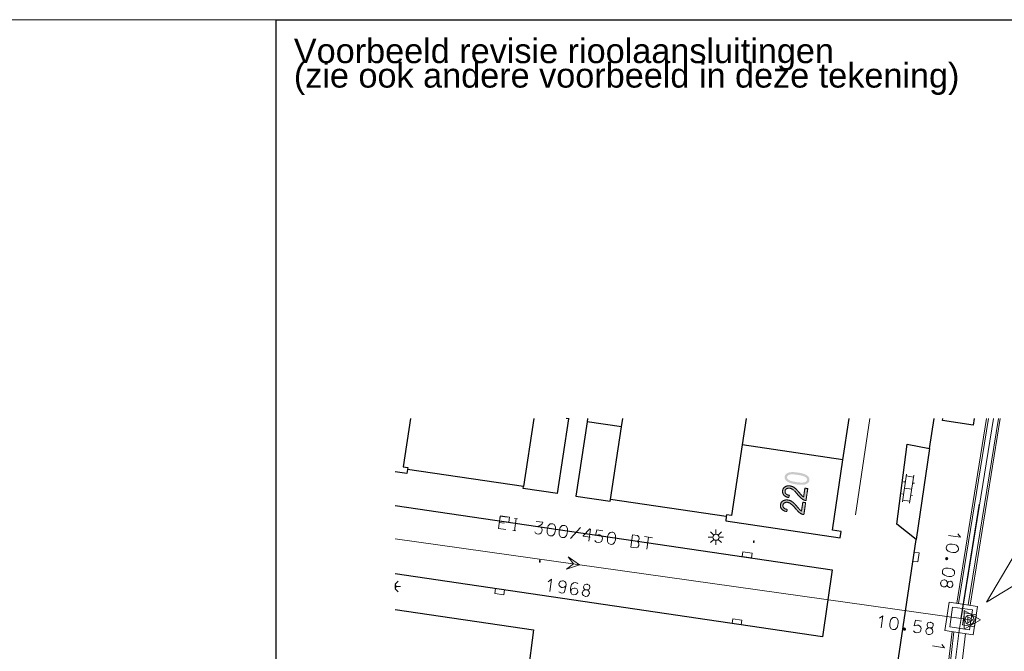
# Model space of a CAD drawing. Header units: metres. Extents: x 134035 to 140154, y 395174 to 396296.
# Tile 25 of 30: x 140032 to 140113, y 396156 to 396208. Entities that reach past the tile are written whole.
import ezdxf

# ---------------------------------------------------------------- set-up
doc = ezdxf.new("R2010")
doc.units = ezdxf.units.M
doc.header["$MEASUREMENT"] = 0
doc.layers.add('Br-elem-constructie lijnen', color=7, linetype='Continuous', lineweight=0)
doc.layers.add('Br-text-commentaarteksten', color=7, linetype='Continuous', lineweight=0)
doc.styles.add('1.5mm', font='arial.ttf', dxfattribs={"height": 0.0015})

# ---------------------------------------------------------------- blocks, each defined once
blk = doc.blocks.new('*U147')
at = {"color": 252, "linetype": 'Continuous', "lineweight": 13}
blk.add_line((140092.373, 396164.873), (140092.373, 396164.88), dxfattribs=at)
at = {"color": 252, "linetype": 'Continuous', "lineweight": 13, "flags": 128}
blk.add_lwpolyline([(140092.388, 396164.897), (140092.396, 396164.889), (140092.396, 396164.873), (140092.388, 396164.866), (140092.38, 396164.866), (140092.373, 396164.873), (140092.363, 396164.864), (140092.354, 396164.864), (140092.346, 396164.872), (140092.346, 396164.889), (140092.354, 396164.897)], dxfattribs=at)
blk = doc.blocks.new('*U148')
at = {"color": 252, "linetype": 'Continuous', "lineweight": 13}
blk.add_line((140092.346, 396164.849), (140092.396, 396164.817), dxfattribs=at)
at = {"color": 252, "linetype": 'Continuous', "lineweight": 13, "flags": 128}
blk.add_lwpolyline([(140092.396, 396164.842), (140092.396, 396164.825), (140092.387, 396164.817), (140092.355, 396164.817), (140092.346, 396164.825), (140092.346, 396164.842), (140092.355, 396164.849), (140092.387, 396164.849), (140092.396, 396164.842)], dxfattribs=at)
blk = doc.blocks.new('*U149')
at = {"color": 252, "linetype": 'Continuous', "lineweight": 13}
blk.add_line((140074.875, 396163.267), (140074.925, 396163.234), dxfattribs=at)
at = {"color": 252, "linetype": 'Continuous', "lineweight": 13, "flags": 128}
blk.add_lwpolyline([(140074.925, 396163.259), (140074.925, 396163.242), (140074.916, 396163.234), (140074.884, 396163.234), (140074.875, 396163.242), (140074.875, 396163.259), (140074.884, 396163.267), (140074.916, 396163.267), (140074.925, 396163.259)], dxfattribs=at)
blk = doc.blocks.new('*U225')
at = {"color": 252, "linetype": 'Continuous', "lineweight": 13}
for q in [(140106.962, 396156.376), (140107.74, 396156.493)]:
    blk.add_line((140107.948, 396156.21), q, dxfattribs=at)
blk = doc.blocks.new('*U243')
at = {"color": 252, "linetype": 'Continuous', "lineweight": 13}
for q in [(140108.263, 396165.413), (140109.041, 396165.534)]:
    blk.add_line((140109.25, 396165.253), q, dxfattribs=at)
blk = doc.blocks.new('*U244')
at = {"color": 252, "linetype": 'Continuous', "lineweight": 13, "flags": 128}
for points in [[(140108.136, 396163.591), (140108.097, 396163.597), (140108.044, 396163.566), (140108.031, 396163.48), (140108.071, 396163.434), (140108.11, 396163.428), (140108.149, 396163.421), (140108.202, 396163.453), (140108.215, 396163.538), (140108.175, 396163.585), (140108.136, 396163.591)], [(140108.168, 396163.538), (140108.15, 396163.477), (140108.094, 396163.478), (140108.113, 396163.547), (140108.168, 396163.538)]]:
    blk.add_lwpolyline(points, dxfattribs=at)
blk = doc.blocks.new('*U245')
at = {"color": 252, "linetype": 'Continuous', "lineweight": 13, "flags": 128}
for points in [[(140108.166, 396161.408), (140108.107, 396161.29), (140108.008, 396161.219), (140107.877, 396161.2), (140107.839, 396161.206), (140107.72, 396161.265), (140107.649, 396161.365), (140107.63, 396161.495), (140107.636, 396161.534), (140107.645, 396161.588), (140107.702, 396161.691), (140107.801, 396161.763), (140107.931, 396161.781), (140107.97, 396161.775), (140108.088, 396161.716), (140108.16, 396161.617), (140108.179, 396161.486)], [(140108.173, 396161.447), (140108.166, 396161.408), (140108.184, 396161.27), (140108.224, 396161.224), (140108.342, 396161.165), (140108.381, 396161.158), (140108.512, 396161.177), (140108.558, 396161.218), (140108.617, 396161.336), (140108.623, 396161.374), (140108.63, 396161.413), (140108.611, 396161.544), (140108.58, 396161.597), (140108.462, 396161.656), (140108.423, 396161.662), (140108.292, 396161.643), (140108.238, 396161.604), (140108.179, 396161.486), (140108.173, 396161.447)]]:
    blk.add_lwpolyline(points, dxfattribs=at)
blk = doc.blocks.new('*U246')
at = {"color": 252, "linetype": 'Continuous', "lineweight": 13}
blk.add_line((140071.998, 396166.412), (140071.585, 396166.471), dxfattribs=at)
at = {"color": 252, "linetype": 'Continuous', "lineweight": 13, "flags": 128}
blk.add_lwpolyline([(140072.233, 396166.888), (140071.656, 396166.97), (140071.516, 396165.979), (140072.132, 396165.892)], dxfattribs=at)
blk = doc.blocks.new('*U247')
at = {"color": 252, "linetype": 'Continuous', "lineweight": 13}
for p, q in [((140072.965, 396166.785), (140072.826, 396165.795)), ((140072.841, 396166.802), (140073.09, 396166.767)), ((140072.701, 396165.812), (140072.951, 396165.777))]:
    blk.add_line(p, q, dxfattribs=at)
blk = doc.blocks.new('*U248')
at = {"color": 252, "linetype": 'Continuous', "lineweight": 13}
blk.add_line((140074.603, 396166.554), (140075.141, 396166.478), dxfattribs=at)
at = {"color": 252, "linetype": 'Continuous', "lineweight": 13, "flags": 128}
blk.add_lwpolyline([(140075.141, 396166.478), (140075.085, 396166.367), (140075.026, 396166.288), (140074.936, 396166.213), (140074.754, 396166.159), (140074.879, 396166.141), (140075.005, 396166.076), (140075.07, 396165.979), (140075.093, 396165.857), (140075.074, 396165.724), (140075.019, 396165.613), (140074.913, 396165.54), (140074.791, 396165.518), (140074.666, 396165.535), (140074.548, 396165.6), (140074.481, 396165.689)], dxfattribs=at)
blk = doc.blocks.new('*U249')
at = {"color": 252, "linetype": 'Continuous', "lineweight": 13, "flags": 128}
for points in [[(140080.053, 396165.786), (140079.554, 396165.856), (140079.451, 396165.409)], [(140079.451, 396165.409), (140079.666, 396165.467), (140079.8, 396165.456), (140079.909, 396165.385), (140079.982, 396165.287), (140080.005, 396165.164), (140079.995, 396165.094), (140079.987, 396165.04), (140079.931, 396164.92), (140079.833, 396164.847), (140079.664, 396164.831), (140079.54, 396164.856), (140079.459, 396164.899), (140079.393, 396164.996)]]:
    blk.add_lwpolyline(points, dxfattribs=at)
blk = doc.blocks.new('*U250')
at = {"color": 252, "linetype": 'Continuous', "lineweight": 13}
for p, q in [((140082.398, 396164.994), (140082.851, 396164.93)), ((140082.462, 396165.446), (140082.875, 396165.388))]:
    blk.add_line(p, q, dxfattribs=at)
at = {"color": 252, "linetype": 'Continuous', "lineweight": 13, "flags": 128}
for points in [[(140082.462, 396165.446), (140082.322, 396164.456), (140082.775, 396164.392)], [(140082.875, 396165.388), (140082.989, 396165.292), (140083.01, 396165.162), (140083.005, 396165.123), (140082.948, 396165.004), (140082.851, 396164.93), (140082.963, 396164.827), (140082.992, 396164.695), (140082.975, 396164.571), (140082.91, 396164.452), (140082.775, 396164.392)]]:
    blk.add_lwpolyline(points, dxfattribs=at)
blk = doc.blocks.new('*U251')
at = {"color": 252, "linetype": 'Continuous', "lineweight": 13}
for p, q in [((140083.444, 396165.308), (140084.107, 396165.214)), ((140083.772, 396165.261), (140083.632, 396164.271))]:
    blk.add_line(p, q, dxfattribs=at)
blk = doc.blocks.new('*U252')
at = {"color": 252, "linetype": 'Continuous', "lineweight": 13}
for q in [(140102.642, 396158.633), (140102.779, 396157.858)]:
    blk.add_line((140102.919, 396158.848), q, dxfattribs=at)
blk = doc.blocks.new('*U253')
at = {"color": 252, "linetype": 'Continuous', "lineweight": 13, "flags": 128}
for points in [[(140104.604, 396157.768), (140104.598, 396157.729), (140104.63, 396157.677), (140104.716, 396157.665), (140104.762, 396157.706), (140104.767, 396157.745), (140104.773, 396157.784), (140104.74, 396157.836), (140104.655, 396157.848), (140104.609, 396157.807), (140104.604, 396157.768)], [(140104.656, 396157.8), (140104.717, 396157.784), (140104.717, 396157.728), (140104.648, 396157.746), (140104.656, 396157.8)]]:
    blk.add_lwpolyline(points, dxfattribs=at)
blk = doc.blocks.new('*U254')
at = {"color": 252, "linetype": 'Continuous', "lineweight": 13, "flags": 128}
for points in [[(140106.077, 396158.403), (140105.578, 396158.474), (140105.475, 396158.027)], [(140105.475, 396158.027), (140105.69, 396158.084), (140105.823, 396158.073), (140105.933, 396158.002), (140106.006, 396157.904), (140106.029, 396157.782), (140106.019, 396157.712), (140106.011, 396157.657), (140105.955, 396157.538), (140105.857, 396157.464), (140105.688, 396157.448), (140105.564, 396157.474), (140105.483, 396157.517), (140105.417, 396157.614)]]:
    blk.add_lwpolyline(points, dxfattribs=at)
blk = doc.blocks.new('*U255')
at = {"color": 252, "linetype": 'Continuous', "lineweight": 13, "flags": 128}
for points in [[(140106.785, 396157.842), (140106.904, 396157.786), (140106.978, 396157.688), (140106.999, 396157.557), (140106.994, 396157.518), (140106.937, 396157.399), (140106.839, 396157.326), (140106.709, 396157.304), (140106.67, 396157.31), (140106.616, 396157.317), (140106.512, 396157.372), (140106.438, 396157.47), (140106.417, 396157.6), (140106.422, 396157.639), (140106.479, 396157.758), (140106.577, 396157.832), (140106.707, 396157.853)], [(140106.746, 396157.848), (140106.785, 396157.842), (140106.923, 396157.862), (140106.969, 396157.904), (140107.025, 396158.023), (140107.031, 396158.062), (140107.009, 396158.192), (140106.968, 396158.238), (140106.849, 396158.294), (140106.81, 396158.3), (140106.771, 396158.305), (140106.64, 396158.284), (140106.588, 396158.252), (140106.532, 396158.132), (140106.526, 396158.093), (140106.547, 396157.963), (140106.588, 396157.91), (140106.707, 396157.853), (140106.746, 396157.848)]]:
    blk.add_lwpolyline(points, dxfattribs=at)
blk = doc.blocks.new('*U256')
at = {"color": 252, "linetype": 'Continuous', "lineweight": 13}
for q in [(140075.573, 396161.61), (140075.71, 396160.835)]:
    blk.add_line((140075.85, 396161.825), q, dxfattribs=at)
blk = doc.blocks.new('*U257')
at = {"color": 252, "linetype": 'Continuous', "lineweight": 13, "flags": 128}
for points in [[(140078.733, 396160.958), (140078.853, 396160.901), (140078.926, 396160.803), (140078.948, 396160.673), (140078.942, 396160.634), (140078.886, 396160.515), (140078.788, 396160.441), (140078.658, 396160.42), (140078.619, 396160.425), (140078.564, 396160.433), (140078.46, 396160.487), (140078.387, 396160.585), (140078.365, 396160.715), (140078.371, 396160.754), (140078.427, 396160.874), (140078.525, 396160.947), (140078.656, 396160.969)], [(140078.695, 396160.963), (140078.733, 396160.958), (140078.872, 396160.978), (140078.917, 396161.019), (140078.974, 396161.138), (140078.979, 396161.177), (140078.958, 396161.308), (140078.917, 396161.353), (140078.797, 396161.41), (140078.758, 396161.415), (140078.719, 396161.421), (140078.589, 396161.399), (140078.537, 396161.367), (140078.48, 396161.248), (140078.475, 396161.209), (140078.496, 396161.079), (140078.536, 396161.025), (140078.656, 396160.969), (140078.695, 396160.963)]]:
    blk.add_lwpolyline(points, dxfattribs=at)

msp = doc.modelspace()

# ---------------------------------------------------------------- hatches: boundary and pattern name
at = {"linetype": 'Continuous', "lineweight": 0, "extrusion": (0, 0, -1)}
h = msp.add_hatch(color=252, dxfattribs=at)
edge = h.paths.add_edge_path()
edge.add_spline(control_points=[(-140095.834, 396169.578), (-140095.483, 396169.631), (-140095.277, 396169.717), (-140095.071, 396169.802), (-140094.971, 396169.926), (-140094.871, 396170.05), (-140094.895, 396170.212), (-140094.913, 396170.331), (-140094.991, 396170.412), (-140095.068, 396170.493), (-140095.197, 396170.533), (-140095.327, 396170.574), (-140095.505, 396170.581), (-140095.683, 396170.589), (-140095.977, 396170.545), (-140096.325, 396170.494), (-140096.532, 396170.408), (-140096.738, 396170.323), (-140096.838, 396170.199), (-140096.939, 396170.075), (-140096.914, 396169.912), (-140096.883, 396169.698), (-140096.66, 396169.606), (-140096.391, 396169.496), (-140095.834, 396169.578)], knot_values=[0, 0, 0, 0.083333, 0.083333, 0.166667, 0.166667, 0.25, 0.25, 0.333333, 0.333333, 0.416667, 0.416667, 0.5, 0.5, 0.583333, 0.583333, 0.666667, 0.666667, 0.75, 0.75, 0.833333, 0.833333, 0.916667, 0.916667, 1, 1, 1], degree=2, periodic=0)
edge = h.paths.add_edge_path(flags=16)
edge.add_spline(control_points=[(-140095.862, 396169.766), (-140096.35, 396169.694), (-140096.523, 396169.755), (-140096.697, 396169.816), (-140096.715, 396169.942), (-140096.734, 396170.067), (-140096.585, 396170.176), (-140096.436, 396170.285), (-140095.95, 396170.358), (-140095.461, 396170.43), (-140095.288, 396170.369), (-140095.115, 396170.308), (-140095.096, 396170.18), (-140095.077, 396170.055), (-140095.208, 396169.959), (-140095.375, 396169.839), (-140095.862, 396169.766)], knot_values=[0, 0, 0, 0.125, 0.125, 0.25, 0.25, 0.375, 0.375, 0.5, 0.5, 0.625, 0.625, 0.75, 0.75, 0.875, 0.875, 1, 1, 1], degree=2, periodic=0)
h = msp.add_hatch(color=252, dxfattribs=at)
edge = h.paths.add_edge_path()
edge.add_line((-140096.547, 396169.273), (-140096.78, 396169.238))
edge.add_line((-140096.78, 396169.238), (-140096.635, 396168.257))
edge.add_spline(control_points=[(-140096.635, 396168.257), (-140096.546, 396168.268), (-140096.469, 396168.304), (-140096.341, 396168.361), (-140096.223, 396168.463), (-140096.106, 396168.565), (-140095.96, 396168.746), (-140095.731, 396169.026), (-140095.589, 396169.134), (-140095.447, 396169.242), (-140095.309, 396169.262), (-140095.165, 396169.284), (-140095.054, 396169.221), (-140094.944, 396169.159), (-140094.925, 396169.034), (-140094.906, 396168.903), (-140094.999, 396168.809), (-140095.093, 396168.714), (-140095.279, 396168.685)], knot_values=[0, 0, 0, 0.111111, 0.111111, 0.222222, 0.222222, 0.333333, 0.333333, 0.444444, 0.444444, 0.555556, 0.555556, 0.666667, 0.666667, 0.777778, 0.777778, 0.888889, 0.888889, 1, 1, 1], degree=2, periodic=0)
edge.add_line((-140095.279, 396168.685), (-140095.225, 396168.501))
edge.add_spline(control_points=[(-140095.225, 396168.501), (-140094.949, 396168.562), (-140094.822, 396168.709), (-140094.694, 396168.857), (-140094.725, 396169.068), (-140094.757, 396169.282), (-140094.933, 396169.383), (-140095.11, 396169.484), (-140095.343, 396169.449), (-140095.462, 396169.431), (-140095.571, 396169.378), (-140095.68, 396169.325), (-140095.794, 396169.221), (-140095.909, 396169.118), (-140096.101, 396168.889), (-140096.26, 396168.698), (-140096.318, 396168.642), (-140096.377, 396168.586), (-140096.438, 396168.545)], knot_values=[0, 0, 0, 0.111111, 0.111111, 0.222222, 0.222222, 0.333333, 0.333333, 0.444444, 0.444444, 0.555556, 0.555556, 0.666667, 0.666667, 0.777778, 0.777778, 0.888889, 0.888889, 1, 1, 1], degree=2, periodic=0)
edge.add_line((-140096.438, 396168.545), (-140096.547, 396169.273))
h = msp.add_hatch(color=252, dxfattribs=at)
edge = h.paths.add_edge_path()
edge.add_line((-140096.375, 396168.12), (-140096.609, 396168.085))
edge.add_line((-140096.609, 396168.085), (-140096.463, 396167.105))
edge.add_spline(control_points=[(-140096.463, 396167.105), (-140096.375, 396167.116), (-140096.298, 396167.151), (-140096.169, 396167.209), (-140096.052, 396167.311), (-140095.935, 396167.412), (-140095.788, 396167.593), (-140095.56, 396167.874), (-140095.418, 396167.982), (-140095.276, 396168.089), (-140095.138, 396168.11), (-140094.994, 396168.131), (-140094.883, 396168.069), (-140094.773, 396168.006), (-140094.754, 396167.882), (-140094.735, 396167.751), (-140094.828, 396167.656), (-140094.922, 396167.562), (-140095.108, 396167.533)], knot_values=[0, 0, 0, 0.111111, 0.111111, 0.222222, 0.222222, 0.333333, 0.333333, 0.444444, 0.444444, 0.555556, 0.555556, 0.666667, 0.666667, 0.777778, 0.777778, 0.888889, 0.888889, 1, 1, 1], degree=2, periodic=0)
edge.add_line((-140095.108, 396167.533), (-140095.054, 396167.349))
edge.add_spline(control_points=[(-140095.054, 396167.349), (-140094.778, 396167.41), (-140094.65, 396167.557), (-140094.523, 396167.704), (-140094.554, 396167.916), (-140094.586, 396168.129), (-140094.762, 396168.23), (-140094.938, 396168.331), (-140095.172, 396168.297), (-140095.29, 396168.279), (-140095.4, 396168.226), (-140095.509, 396168.172), (-140095.623, 396168.069), (-140095.737, 396167.966), (-140095.929, 396167.737), (-140096.089, 396167.546), (-140096.147, 396167.489), (-140096.206, 396167.433), (-140096.267, 396167.393)], knot_values=[0, 0, 0, 0.111111, 0.111111, 0.222222, 0.222222, 0.333333, 0.333333, 0.444444, 0.444444, 0.555556, 0.555556, 0.666667, 0.666667, 0.777778, 0.777778, 0.888889, 0.888889, 1, 1, 1], degree=2, periodic=0)
edge.add_line((-140096.267, 396167.393), (-140096.375, 396168.12))

# ---------------------------------------------------------------- linework, layer by layer
at = {"color": 252}
for p, q in [((140064.335, 396174.961), (140063.732, 396171.022)), ((140074.402, 396174.961), (140073.554, 396169.396)), ((140076.353, 396168.83), (140077.281, 396174.926)), ((140077.281, 396174.926), (140077.049, 396174.961)), ((140077.281, 396174.926), (140077.286, 396174.961)), ((140078.764, 396174.704), (140077.836, 396168.611)), ((140078.803, 396174.961), (140078.764, 396174.704)), ((140081.581, 396174.281), (140078.764, 396174.704)), ((140081.581, 396174.281), (140081.685, 396174.961)), ((140091.758, 396174.961), (140091.429, 396172.803)), ((140099.656, 396171.599), (140100.154, 396174.961)), ((140106.717, 396172.502), (140107.091, 396174.961)), ((140107.791, 396174.811), (140107.813, 396174.961)), ((140110.298, 396174.429), (140107.791, 396174.811)), ((140110.379, 396174.961), (140110.298, 396174.429)), ((140080.677, 396168.343), (140081.581, 396174.281)), ((140104.049, 396166.341), (140104.908, 396172.864)), ((140104.908, 396172.864), (140106.717, 396172.502)), ((140091.429, 396172.803), (140090.552, 396167.042)), ((140099.656, 396171.599), (140091.429, 396172.803)), ((140106.717, 396172.502), (140105.627, 396165.081)), ((140098.802, 396165.832), (140099.656, 396171.599)), ((140064.052, 396170.462), (140063.087, 396170.603)), ((140063.732, 396171.022), (140064.132, 396170.962)), ((140064.102, 396170.791), (140064.052, 396170.462)), ((140064.132, 396170.962), (140064.102, 396170.791)), ((140073.554, 396169.396), (140064.102, 396170.791)), ((140073.533, 396169.247), (140073.554, 396169.396)), ((140076.353, 396168.83), (140073.533, 396169.247)), ((140077.836, 396168.611), (140080.656, 396168.194)), ((140080.656, 396168.194), (140080.677, 396168.343)), ((140090.13, 396166.947), (140080.677, 396168.343)), ((140063.087, 396167.862), (140098.772, 396162.592)), ((140109.304, 396158.624), (140110.814, 396167.966)), ((140090.13, 396166.947), (140090.082, 396166.612)), ((140090.082, 396166.612), (140099.422, 396165.222)), ((140090.152, 396167.102), (140090.13, 396166.947)), ((140090.552, 396167.042), (140090.152, 396167.102)), ((140099.502, 396165.732), (140098.802, 396165.832)), ((140099.422, 396165.222), (140099.502, 396165.732)), ((140105.627, 396165.081), (140104.049, 396166.341)), ((140102.569, 396144.417), (140105.627, 396165.081)), ((140098.772, 396162.592), (140097.982, 396157.112)), ((140097.982, 396157.112), (140063.087, 396162.279)), ((140063.087, 396159.349), (140074.392, 396157.682)), ((140074.392, 396157.682), (140073.762, 396153.002))]:
    msp.add_line(p, q, dxfattribs=at)
at = {"color": 252, "linetype": 'Continuous', "lineweight": 0}
for p, q in [((140100.68, 396167.097), (140101.844, 396174.961)), ((140111.387, 396174.961), (140108.947, 396159.861)), ((140111.539, 396174.961), (140109.095, 396159.839)), ((140112.349, 396174.961), (140109.887, 396159.722)), ((140112.501, 396174.961), (140110.035, 396159.7)), ((140104.843, 396170.419), (140104.505, 396168.144)), ((140104.599, 396169.798), (140104.748, 396169.776)), ((140104.821, 396170.271), (140105.415, 396170.182)), ((140105.437, 396170.331), (140105.099, 396168.056)), ((140105.341, 396169.688), (140105.49, 396169.666)), ((140104.674, 396169.281), (140105.268, 396169.193)), ((140104.452, 396168.809), (140104.601, 396168.787)), ((140104.527, 396168.292), (140105.121, 396168.204)), ((140105.194, 396168.699), (140105.343, 396168.677)), ((140089.105, 396165.439), (140088.84, 396165.704)), ((140089.282, 396165.512), (140089.282, 396165.887)), ((140089.459, 396165.439), (140089.724, 396165.704)), ((140089.032, 396165.262), (140088.657, 396165.262)), ((140088.84, 396164.82), (140089.105, 396165.085)), ((140089.282, 396165.012), (140089.282, 396164.637)), ((140089.459, 396165.085), (140089.724, 396164.82)), ((140089.532, 396165.262), (140089.907, 396165.262)), ((140063.087, 396161.425), (140063.342, 396161.68)), ((140063.087, 396161.051), (140063.342, 396160.796)), ((140063.15, 396161.238), (140063.525, 396161.238)), ((140108.57, 396157.549), (140105.238, 396129.805)), ((140108.718, 396157.527), (140105.387, 396129.783)), ((140109.659, 396157.388), (140106.327, 396129.644))]:
    msp.add_line(p, q, dxfattribs=at)
at = {"color": 252, "linetype": 'Continuous', "lineweight": 13}
for p, q in [((140109.304, 396158.624), (140111.944, 396174.961)), ((140077.41, 396165.148), (140078.213, 396166.045)), ((140063.087, 396165.14), (140109.304, 396158.624)), ((140109.135, 396157.639), (140109.304, 396158.624)), ((140109.304, 396158.624), (140109.994, 396158.506)), ((140109.304, 396158.624), (140109.994, 396158.506)), ((140109.994, 396158.506), (140109.304, 396158.624)), ((140105.762, 396129.555), (140109.135, 396157.639))]:
    msp.add_line(p, q, dxfattribs=at)
at = {"flags": 128}
msp.add_lwpolyline([(140053.377, 396207.559), (140154.037, 396207.559), (140154.037, 396024.689), (140053.377, 396024.689)], close=True, dxfattribs=at)
at = {"color": 252, "linetype": 'Continuous', "lineweight": 0, "flags": 128}
for points in [[(140071.987, 396166.55), (140072.358, 396166.494), (140072.418, 396166.889), (140071.677, 396167.002), (140071.616, 396166.607), (140071.987, 396166.55)], [(140091.801, 396163.623), (140092.172, 396163.57), (140092.229, 396163.966), (140091.487, 396164.072), (140091.43, 396163.677), (140091.801, 396163.623)], [(140105.425, 396163.675), (140105.371, 396163.304), (140105.767, 396163.247), (140105.874, 396163.989), (140105.479, 396164.046), (140105.425, 396163.675)], [(140114.904, 396162.093), (140111.38, 396159.948), (140113.47, 396163.496)], [(140063.087, 396161.404), (140063.087, 396161.072)], [(140071.651, 396161.012), (140071.28, 396161.069), (140071.22, 396160.673), (140071.962, 396160.561), (140072.022, 396160.956), (140071.651, 396161.012)], [(140090.979, 396158.149), (140091.35, 396158.094), (140091.409, 396158.49), (140090.667, 396158.6), (140090.608, 396158.204), (140090.979, 396158.149)]]:
    msp.add_lwpolyline(points, dxfattribs=at)
at = {"color": 252, "linetype": 'Continuous', "lineweight": 13, "flags": 128}
for points in [[(140075.587, 396166.201), (140075.735, 396166.347), (140075.865, 396166.368), (140075.951, 396166.356), (140076.07, 396166.3), (140076.171, 396166.118), (140076.181, 396165.902), (140076.158, 396165.738), (140076.089, 396165.533), (140075.941, 396165.387), (140075.811, 396165.366), (140075.725, 396165.378), (140075.606, 396165.435), (140075.504, 396165.616), (140075.503, 396165.831), (140075.527, 396166.002), (140075.587, 396166.201)], [(140076.569, 396166.062), (140076.717, 396166.208), (140076.847, 396166.23), (140076.933, 396166.218), (140077.052, 396166.161), (140077.154, 396165.98), (140077.163, 396165.764), (140077.14, 396165.6), (140077.071, 396165.395), (140076.924, 396165.249), (140076.793, 396165.227), (140076.708, 396165.239), (140076.588, 396165.296), (140076.487, 396165.477), (140076.485, 396165.692), (140076.509, 396165.864), (140076.569, 396166.062)], [(140079.016, 396165.256), (140078.439, 396165.337), (140078.446, 396165.384), (140078.985, 396165.936), (140079.031, 396165.93), (140078.892, 396164.939)], [(140080.499, 396165.508), (140080.647, 396165.654), (140080.777, 396165.676), (140080.863, 396165.664), (140080.982, 396165.607), (140081.084, 396165.426), (140081.093, 396165.21), (140081.07, 396165.046), (140081.001, 396164.841), (140080.853, 396164.695), (140080.723, 396164.673), (140080.637, 396164.685), (140080.518, 396164.742), (140080.416, 396164.923), (140080.415, 396165.138), (140080.439, 396165.31), (140080.499, 396165.508)], [(140092.396, 396164.962), (140092.346, 396164.977), (140092.396, 396164.993)], [(140092.388, 396164.945), (140092.396, 396164.938), (140092.396, 396164.921), (140092.388, 396164.913), (140092.38, 396164.913), (140092.354, 396164.945), (140092.346, 396164.945), (140092.346, 396164.913)], [(140108.93, 396164.603), (140109.073, 396164.452), (140109.092, 396164.322), (140109.078, 396164.236), (140109.019, 396164.118), (140108.836, 396164.02), (140108.62, 396164.015), (140108.456, 396164.042), (140108.253, 396164.114), (140108.11, 396164.265), (140108.091, 396164.396), (140108.105, 396164.481), (140108.164, 396164.599), (140108.347, 396164.697), (140108.562, 396164.695), (140108.733, 396164.667), (140108.93, 396164.603)], [(140074.925, 396163.381), (140074.875, 396163.396), (140074.925, 396163.411)], [(140074.917, 396163.364), (140074.925, 396163.356), (140074.925, 396163.34), (140074.917, 396163.332), (140074.909, 396163.332), (140074.883, 396163.364), (140074.875, 396163.364), (140074.875, 396163.332)], [(140074.917, 396163.315), (140074.925, 396163.308), (140074.925, 396163.291), (140074.917, 396163.283), (140074.909, 396163.283), (140074.883, 396163.315), (140074.875, 396163.315), (140074.875, 396163.283)], [(140108.613, 396162.644), (140108.756, 396162.494), (140108.775, 396162.363), (140108.761, 396162.277), (140108.702, 396162.159), (140108.519, 396162.061), (140108.303, 396162.056), (140108.14, 396162.083), (140107.936, 396162.156), (140107.793, 396162.306), (140107.774, 396162.437), (140107.788, 396162.522), (140107.847, 396162.641), (140108.03, 396162.739), (140108.245, 396162.736), (140108.416, 396162.708), (140108.613, 396162.644)], [(140077.03, 396161.285), (140076.888, 396161.178), (140076.757, 396161.149), (140076.679, 396161.16), (140076.56, 396161.224), (140076.486, 396161.314), (140076.464, 396161.445), (140076.468, 396161.468), (140076.471, 396161.491), (140076.527, 396161.611), (140076.624, 396161.676), (140076.754, 396161.698), (140076.832, 396161.687), (140076.952, 396161.63), (140077.026, 396161.54), (140077.048, 396161.41), (140077.006, 396161.114), (140076.926, 396160.831), (140076.875, 396160.75), (140076.823, 396160.718), (140076.693, 396160.697), (140076.615, 396160.708), (140076.496, 396160.764), (140076.454, 396160.81)], [(140078.014, 396161.441), (140077.966, 396161.495), (140077.869, 396161.541), (140077.776, 396161.554), (140077.646, 396161.532), (140077.498, 396161.386), (140077.432, 396161.205), (140077.417, 396161.096), (140077.417, 396160.928), (140077.44, 396160.75), (140077.451, 396160.717), (140077.517, 396160.62), (140077.636, 396160.564), (140077.844, 396160.574), (140077.935, 396160.649), (140078.007, 396160.766), (140078.005, 396160.814), (140077.984, 396160.944), (140077.909, 396161.034), (140077.798, 396161.09), (140077.712, 396161.102), (140077.582, 396161.08), (140077.484, 396161.007), (140077.423, 396160.856)], [(140103.575, 396158.541), (140103.723, 396158.687), (140103.854, 396158.709), (140103.939, 396158.697), (140104.059, 396158.64), (140104.16, 396158.459), (140104.17, 396158.243), (140104.146, 396158.079), (140104.078, 396157.874), (140103.93, 396157.728), (140103.8, 396157.706), (140103.714, 396157.718), (140103.595, 396157.775), (140103.493, 396157.956), (140103.492, 396158.171), (140103.516, 396158.343), (140103.575, 396158.541)]]:
    msp.add_lwpolyline(points, dxfattribs=at)
for points in [[(140077.223, 396163.651), (140077.648, 396163.086), (140077.083, 396162.661), (140078.143, 396163.017)], [(140109.55, 396157.737), (140109.55, 396159.276), (140110.883, 396158.506)], [(140109.85, 396158.257), (140109.85, 396158.756), (140110.282, 396158.506)]]:
    msp.add_lwpolyline(points, close=True, dxfattribs=at)
at = {"color": 252, "linetype": 'Continuous', "lineweight": 0, "flags": 128}
for points in [[(140110.291, 396157.295), (140107.975, 396157.637), (140108.316, 396159.954), (140110.633, 396159.612)], [(140109.996, 396157.692), (140108.372, 396157.932), (140108.612, 396159.556), (140110.236, 396159.317)], [(140109.586, 396159.084), (140109.417, 396158.098), (140110.402, 396157.929), (140110.571, 396158.915)]]:
    msp.add_lwpolyline(points, close=True, dxfattribs=at)
at = {"color": 252, "linetype": 'Continuous', "lineweight": 0}
for centre, radius in [((140089.282, 396165.262), 0.25), ((140109.994, 396158.506), 0.375)]:
    msp.add_circle(centre, radius, dxfattribs=at)
msp.add_arc((140062.9, 396161.238), 0.25, 318.37908, 41.62092, dxfattribs=at)
for points in [[(140096.547, 396169.273), (140096.663, 396169.255), (140096.78, 396169.238), (140096.707, 396168.748), (140096.635, 396168.257), (140096.546, 396168.268), (140096.469, 396168.304), (140096.341, 396168.361), (140096.223, 396168.463), (140096.106, 396168.565), (140095.96, 396168.746), (140095.731, 396169.026), (140095.589, 396169.134), (140095.447, 396169.242), (140095.309, 396169.262), (140095.165, 396169.284), (140095.054, 396169.221), (140094.944, 396169.159), (140094.925, 396169.034), (140094.906, 396168.903), (140094.999, 396168.809), (140095.093, 396168.714), (140095.279, 396168.685), (140095.252, 396168.593), (140095.225, 396168.501), (140094.949, 396168.562), (140094.822, 396168.709), (140094.694, 396168.857), (140094.725, 396169.068), (140094.757, 396169.282), (140094.933, 396169.383), (140095.11, 396169.484), (140095.343, 396169.449), (140095.462, 396169.431), (140095.571, 396169.378), (140095.68, 396169.325), (140095.794, 396169.221), (140095.909, 396169.118), (140096.101, 396168.889), (140096.26, 396168.698), (140096.318, 396168.642), (140096.377, 396168.586), (140096.438, 396168.545), (140096.493, 396168.909), (140096.547, 396169.273)], [(140096.375, 396168.12), (140096.492, 396168.103), (140096.609, 396168.085), (140096.536, 396167.595), (140096.463, 396167.105), (140096.375, 396167.116), (140096.298, 396167.151), (140096.169, 396167.209), (140096.052, 396167.311), (140095.935, 396167.412), (140095.788, 396167.593), (140095.56, 396167.874), (140095.418, 396167.982), (140095.276, 396168.089), (140095.138, 396168.11), (140094.994, 396168.131), (140094.883, 396168.069), (140094.773, 396168.006), (140094.754, 396167.882), (140094.735, 396167.751), (140094.828, 396167.656), (140094.922, 396167.562), (140095.108, 396167.533), (140095.081, 396167.441), (140095.054, 396167.349), (140094.778, 396167.41), (140094.65, 396167.557), (140094.523, 396167.704), (140094.554, 396167.916), (140094.586, 396168.129), (140094.762, 396168.23), (140094.938, 396168.331), (140095.172, 396168.297), (140095.29, 396168.279), (140095.4, 396168.226), (140095.509, 396168.172), (140095.623, 396168.069), (140095.737, 396167.966), (140095.929, 396167.737), (140096.089, 396167.546), (140096.147, 396167.489), (140096.206, 396167.433), (140096.267, 396167.393), (140096.321, 396167.757), (140096.375, 396168.12)]]:
    msp.add_open_spline(points, degree=2, knots=[0, 0, 0, 0.1, 0.1, 0.2, 0.2, 0.222222, 0.222222, 0.244444, 0.244444, 0.266667, 0.266667, 0.288889, 0.288889, 0.311111, 0.311111, 0.333333, 0.333333, 0.355556, 0.355556, 0.377778, 0.377778, 0.4, 0.4, 0.6, 0.6, 0.622222, 0.622222, 0.644444, 0.644444, 0.666667, 0.666667, 0.688889, 0.688889, 0.711111, 0.711111, 0.733333, 0.733333, 0.755556, 0.755556, 0.777778, 0.777778, 0.8, 0.8, 1, 1, 1], dxfattribs=at)
at = {"color": 252, "linetype": 'Continuous', "lineweight": 13}
msp.add_point((140109.994, 396158.505), dxfattribs=at)
at = {"layer": 'Br-elem-constructie lijnen', "flags": 128}
msp.add_lwpolyline([(139952.717, 396207.559), (140053.377, 396207.559), (140053.377, 396024.689), (139952.717, 396024.689)], close=True, dxfattribs=at)

# ---------------------------------------------------------------- block references
at = {"color": 252, "linetype": 'Continuous', "lineweight": 13}
for name in ['*U246', '*U247', '*U248', '*U249', '*U250', '*U251', '*U147', '*U148', '*U243', '*U149', '*U244', '*U256', '*U245', '*U257', '*U252', '*U254', '*U253', '*U255', '*U225']:
    msp.add_blockref(name, (0, 0), dxfattribs=at)

# ---------------------------------------------------------------- texts
at = {"layer": 'Br-text-commentaarteksten', "color": 7, "insert": (140054.811, 396201.405), "char_height": 2, "attachment_point": 7, "line_spacing_factor": 0.600594, "style": '1.5mm'}
msp.add_mtext('Voorbeeld revisie rioolaansluitingen\\P(zie ook andere voorbeeld in deze tekening)', dxfattribs=at)

doc.saveas('drawing.dxf')
